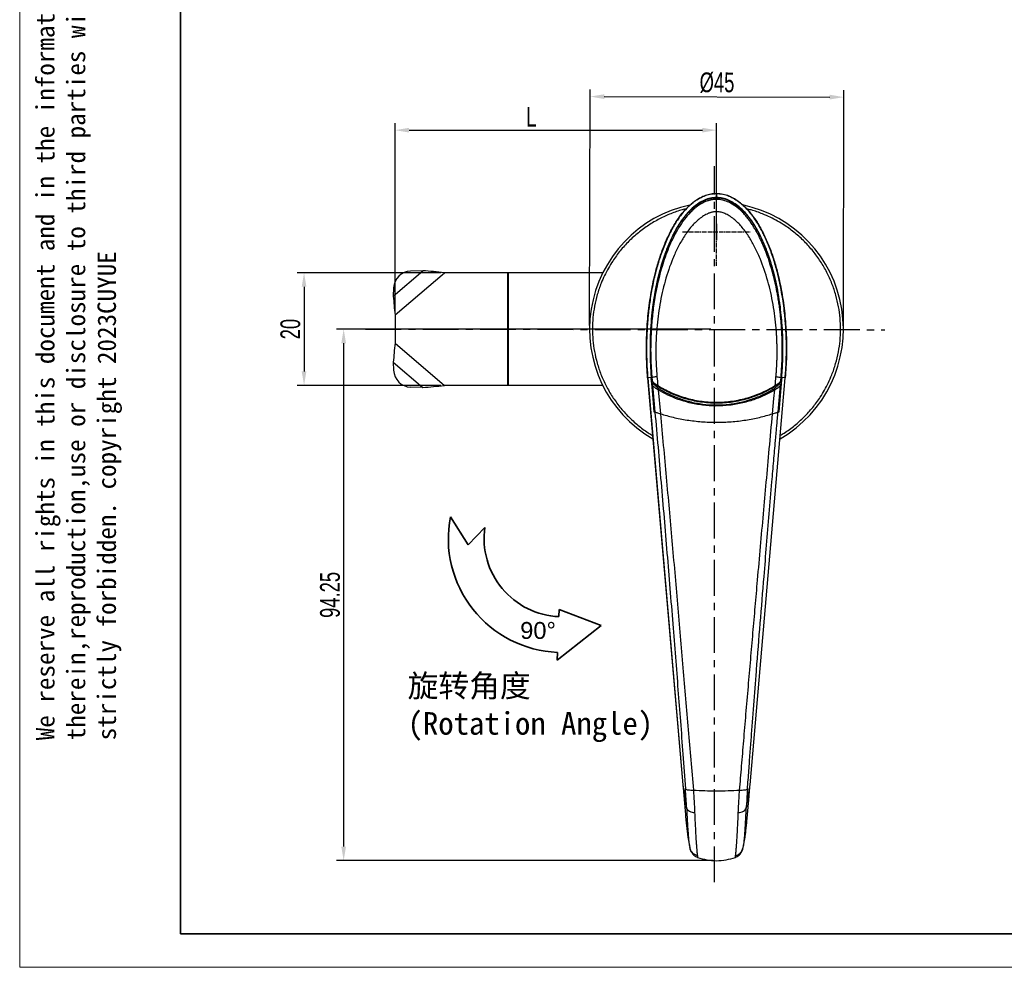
# Model space of a CAD drawing. Header units: millimetres. Extents: x 2783 to 3258, y 1485 to 1821.
# Tile 1 of 16: x 2783 to 2957, y 1485 to 1653. Entities that reach past the tile are written whole.
import ezdxf

# ---------------------------------------------------------------- set-up
doc = ezdxf.new("R2010")
doc.units = ezdxf.units.MM
for name, pattern in [('CENTER', [10.16, 6.35, -1.27, 1.27, -1.27]), ('CENTER2', [1.125, 0.75, -0.125, 0.125, -0.125]), ('CENTERX2', [20.32, 12.7, -2.54, 2.54, -2.54])]:
    doc.linetypes.add(name, pattern=pattern)
doc.layers.add('中心线层', color=1, linetype='CENTER')
for name, color, linetype, lineweight in [('尺寸线层', 3, 'Continuous', 18), ('粗实线层', 7, 'Continuous', 35), ('细实线层', 3, 'Continuous', 18)]:
    doc.layers.add(name, color=color, linetype=linetype, lineweight=lineweight)
doc.styles.get("Standard").update_dxf_attribs({"font": 'arial.ttf'})
doc.styles.add('标准', font='arial.ttf', dxfattribs={"width": 0.667})
doc.dimstyles.new('对齐', dxfattribs={"dimtxt": 3, "dimasz": 2.5, "dimexe": 1.25, "dimexo": 0.625, "dimtad": 1, "dimdsep": 46, "dimtxsty": '标准', "dimcen": 2.5, "dimclrd": 3, "dimclre": 3, "dimclrt": 3, "dimadec": 0, "dimazin": 0, "dimtfac": 1, "dimtmove": 0, "dimatfit": 3, "dimfxl": 1, "dimarcsym": 0})

# ---------------------------------------------------------------- blocks, each defined once
blk = doc.blocks.new('*U18')
at = {"layer": '中心线层', "color": 0, "linetype": 'CENTER2', "transparency": 16777216}
for p, q in [((0, 0.5), (0, 6)), ((-6, 0), (-0.5, 0)), ((0.5, 0), (6, 0)), ((0, -6), (0, -0.5))]:
    blk.add_line(p, q, dxfattribs=at)
at = {"layer": '中心线层', "color": 0, "linetype": 'Continuous', "transparency": 16777216}
for p, q in [((-0.25, 0), (0.25, 0)), ((0, -0.25), (0, 0.25))]:
    blk.add_line(p, q, dxfattribs=at)
blk = doc.blocks.new('*D32')
at = {"layer": 'Defpoints', "color": 0, "transparency": 16777216}
for p in [(2906.34, 1633.5), (2906.34, 1615.45), (2849.34, 1600.73)]:
    blk.add_point(p, dxfattribs=at)
at = {"layer": '尺寸线层', "color": 3, "lineweight": -2, "transparency": 16777216}
for p, q in [((2849.34, 1601.36), (2849.34, 1634.75)), ((2906.34, 1616.08), (2906.34, 1634.75)), ((2851.84, 1633.5), (2903.84, 1633.5))]:
    blk.add_line(p, q, dxfattribs=at)
at = {"layer": '尺寸线层', "color": 3, "transparency": 16777216}
for points in [[(2851.84, 1633.91), (2851.84, 1633.08), (2849.34, 1633.5)], [(2903.84, 1633.91), (2903.84, 1633.08), (2906.34, 1633.5)]]:
    blk.add_solid(points, dxfattribs=at)
at = {"layer": '尺寸线层', "color": 3, "transparency": 16777216, "insert": (2873.51, 1635.87), "char_height": 3.5, "attachment_point": 5, "style": '标准'}
blk.add_mtext('L', dxfattribs=at)
blk = doc.blocks.new('*D33')
at = {"layer": 'Defpoints', "color": 0, "transparency": 16777216}
for p in [(2858.08, 1608.23), (2833.21, 1588.23), (2858.08, 1588.23)]:
    blk.add_point(p, dxfattribs=at)
at = {"layer": '尺寸线层', "color": 3, "lineweight": -2, "transparency": 16777216}
for p, q in [((2857.46, 1608.23), (2831.96, 1608.23)), ((2833.21, 1605.73), (2833.21, 1590.73)), ((2857.46, 1588.23), (2831.96, 1588.23))]:
    blk.add_line(p, q, dxfattribs=at)
at = {"layer": '尺寸线层', "color": 3, "transparency": 16777216}
for points in [[(2832.79, 1605.73), (2833.62, 1605.73), (2833.21, 1608.23)], [(2832.79, 1590.73), (2833.62, 1590.73), (2833.21, 1588.23)]]:
    blk.add_solid(points, dxfattribs=at)
at = {"layer": '尺寸线层', "color": 3, "transparency": 16777216, "insert": (2830.79, 1598.23), "char_height": 3.5, "attachment_point": 5, "rotation": 90, "style": '标准'}
blk.add_mtext('20', dxfattribs=at)
blk = doc.blocks.new('*D34')
at = {"layer": 'Defpoints', "color": 0, "transparency": 16777216}
for p in [(2905.97, 1598.23), (2840.23, 1503.98), (2906.34, 1503.98)]:
    blk.add_point(p, dxfattribs=at)
at = {"layer": '尺寸线层', "color": 3, "lineweight": -2, "transparency": 16777216}
for p, q in [((2905.35, 1598.23), (2838.98, 1598.23)), ((2840.23, 1595.73), (2840.23, 1506.48)), ((2905.71, 1503.98), (2838.98, 1503.98))]:
    blk.add_line(p, q, dxfattribs=at)
at = {"layer": '尺寸线层', "color": 3, "transparency": 16777216}
for points in [[(2839.81, 1595.73), (2840.65, 1595.73), (2840.23, 1598.23)], [(2839.81, 1506.48), (2840.65, 1506.48), (2840.23, 1503.98)]]:
    blk.add_solid(points, dxfattribs=at)
at = {"layer": '尺寸线层', "color": 3, "transparency": 16777216, "insert": (2837.82, 1551.1), "char_height": 3.5, "attachment_point": 5, "rotation": 90, "style": '标准'}
blk.add_mtext('94.25', dxfattribs=at)
blk = doc.blocks.new('*D26')
at = {"layer": 'Defpoints', "color": 0, "transparency": 16777216}
for p in [(2928.93, 1639.35), (2883.84, 1598.23), (2928.84, 1598.13)]:
    blk.add_point(p, dxfattribs=at)
at = {"layer": '尺寸线层', "color": 3, "lineweight": -2, "transparency": 16777216}
for p, q in [((2883.84, 1598.85), (2883.93, 1640.7)), ((2886.43, 1639.45), (2926.43, 1639.36)), ((2928.84, 1598.75), (2928.93, 1640.6))]:
    blk.add_line(p, q, dxfattribs=at)
at = {"layer": '尺寸线层', "color": 3, "transparency": 16777216}
for points in [[(2886.43, 1639.86), (2886.43, 1639.03), (2883.93, 1639.45)], [(2926.43, 1639.78), (2926.43, 1638.94), (2928.93, 1639.35)]]:
    blk.add_solid(points, dxfattribs=at)
at = {"layer": '尺寸线层', "color": 3, "transparency": 16777216, "insert": (2906.43, 1641.91), "char_height": 3.5, "attachment_point": 5, "rotation": 359.8754, "style": '标准'}
blk.add_mtext('%%C45', dxfattribs=at)

msp = doc.modelspace()

# ---------------------------------------------------------------- linework, layer by layer
at = {"layer": '中心线层'}
for p, q in [((2905.971, 1500.162), (2905.971, 1627.087)), ((2844.107, 1598.227), (2936.206, 1598.121))]:
    msp.add_line(p, q, dxfattribs=at)
at = {"layer": '粗实线层', "linetype": 'Continuous', "lineweight": 25}
for p, q in [((2906.34, 1622.264), (2906.34, 1621.564)), ((2906.34, 1621.503), (2906.34, 1621.222)), ((2849.036, 1604.076), (2854.293, 1608.582)), ((2849.34, 1600.733), (2858.083, 1608.227)), ((2854.293, 1608.582), (2852.093, 1608.515)), ((2869.276, 1608.227), (2858.083, 1608.227)), ((2869.276, 1608.227), (2869.276, 1588.227)), ((2869.392, 1608.227), (2869.276, 1608.227)), ((2869.392, 1608.227), (2869.392, 1588.227)), ((2886.184, 1608.227), (2869.392, 1608.227)), ((2849.081, 1605.529), (2849.036, 1604.076)), ((2849.34, 1600.733), (2849.34, 1595.721)), ((2849.34, 1595.721), (2858.083, 1588.227)), ((2849.036, 1592.378), (2854.293, 1587.872)), ((2849.036, 1592.378), (2849.081, 1590.925)), ((2894.136, 1589.567), (2894.137, 1589.568)), ((2894.774, 1589.634), (2894.137, 1589.568)), ((2894.137, 1589.568), (2900.382, 1517.451)), ((2894.141, 1589.512), (2900.381, 1517.451)), ((2894.738, 1589.268), (2894.774, 1589.349)), ((2894.738, 1589.268), (2895.026, 1585.948)), ((2894.81, 1589.225), (2894.774, 1589.634)), ((2894.839, 1588.885), (2894.81, 1589.225)), ((2894.829, 1589.639), (2894.851, 1589.38)), ((2894.885, 1589.645), (2894.83, 1589.639)), ((2894.83, 1589.639), (2894.853, 1589.377)), ((2895.005, 1588.319), (2894.839, 1588.885)), ((2894.851, 1589.38), (2894.853, 1589.377)), ((2894.885, 1589.645), (2894.934, 1589.1)), ((2894.934, 1589.1), (2894.934, 1589.099)), ((2912.298, 1517.451), (2918.542, 1589.568)), ((2912.299, 1517.451), (2918.544, 1589.567)), ((2917.449, 1583.584), (2917.941, 1589.268)), ((2917.84, 1588.883), (2917.675, 1588.32)), ((2917.746, 1589.1), (2917.795, 1589.645)), ((2917.746, 1589.099), (2917.746, 1589.1)), ((2917.85, 1589.639), (2917.795, 1589.645)), ((2917.827, 1589.377), (2917.826, 1589.38)), ((2917.827, 1589.377), (2917.85, 1589.639)), ((2917.829, 1589.38), (2917.851, 1589.639)), ((2917.869, 1589.224), (2917.84, 1588.883)), ((2917.869, 1589.224), (2917.87, 1589.225)), ((2917.905, 1589.634), (2917.87, 1589.225)), ((2917.87, 1589.225), (2917.906, 1589.349)), ((2917.905, 1589.636), (2917.905, 1589.634)), ((2917.905, 1589.636), (2917.905, 1589.634)), ((2918.542, 1589.568), (2917.905, 1589.634)), ((2917.905, 1589.634), (2917.905, 1589.634)), ((2917.925, 1589.306), (2917.906, 1589.349)), ((2917.941, 1589.268), (2917.925, 1589.306)), ((2854.293, 1587.872), (2852.093, 1587.94)), ((2869.276, 1588.227), (2858.083, 1588.227)), ((2869.392, 1588.227), (2869.276, 1588.227)), ((2886.184, 1588.227), (2869.392, 1588.227)), ((2895.005, 1588.32), (2895.428, 1583.516)), ((2895.254, 1588.584), (2895.275, 1588.51)), ((2896.008, 1587.447), (2896.4, 1583.2)), ((2916.529, 1585.908), (2916.671, 1587.448)), ((2916.735, 1588.05), (2916.818, 1588.104)), ((2917.252, 1583.516), (2917.675, 1588.32)), ((2917.405, 1588.511), (2917.43, 1588.597)), ((2895.026, 1585.948), (2895.231, 1583.584)), ((2916.279, 1583.2), (2916.529, 1585.908)), ((2895.231, 1583.584), (2895.428, 1583.516)), ((2917.253, 1583.516), (2917.402, 1583.567)), ((2917.402, 1583.567), (2917.449, 1583.584)), ((2900.382, 1517.451), (2901.051, 1513.297)), ((2900.382, 1517.451), (2900.403, 1517.211)), ((2900.39, 1517.454), (2900.39, 1517.452)), ((2911.628, 1513.297), (2912.298, 1517.451)), ((2912.277, 1517.213), (2912.298, 1517.451)), ((2901.278, 1508.153), (2901.53, 1506.59)), ((2901.473, 1506.995), (2901.599, 1506.279)), ((2911.081, 1506.281), (2911.207, 1506.996)), ((2911.15, 1506.59), (2911.402, 1508.153)), ((2901.563, 1506.382), (2901.566, 1506.367)), ((2901.605, 1506.267), (2901.642, 1506.042)), ((2901.642, 1506.036), (2901.907, 1505.465)), ((2910.773, 1505.464), (2911.037, 1506.036)), ((2911.036, 1506.037), (2911.075, 1506.268)), ((2911.114, 1506.367), (2911.116, 1506.38)), ((2902.987, 1504.585), (2902.988, 1504.567)), ((2909.691, 1504.567), (2909.692, 1504.581))]:
    msp.add_line(p, q, dxfattribs=at)
at = {"layer": '粗实线层', "color": 7, "linetype": 'CENTERX2'}
msp.add_line((2906.34, 1616.903), (2906.34, 1614.003), dxfattribs=at)
at = {"layer": '粗实线层'}
for p, q in [((2862.31, 1559.995), (2859.153, 1564.946)), ((2865.267, 1563.06), (2862.31, 1559.995)), ((2878.455, 1548.496), (2878.405, 1547.242)), ((2878.455, 1548.496), (2885.884, 1545.647)), ((2885.884, 1545.647), (2878.094, 1539.529)), ((2878.15, 1540.904), (2878.094, 1539.529))]:
    msp.add_line(p, q, dxfattribs=at)
msp.add_lwpolyline([(2811.308, 1813.096), (3250.02, 1813.096), (3250.02, 1491.008), (2811.308, 1491.008)], close=True, dxfattribs=at)
at = {"layer": '粗实线层', "linetype": 'Continuous', "lineweight": 25, "flags": 128}
msp.add_lwpolyline([(2894.859, 1589.339), (2894.856, 1589.351), (2894.853, 1589.377)], dxfattribs=at)
at = {"layer": '粗实线层', "linetype": 'Continuous', "lineweight": 25}
for centre, radius, start, end in [((2906.34, 1598.227), 22.5, 300.05046, 78.00684), ((2906.34, 1598.227), 22.5, 102.08734, 239.94954), ((2852.206, 1605.388), 3.128, 92.05727, 177.41408), ((2852.206, 1591.066), 3.128, 182.58592, 267.94273)]:
    msp.add_arc(centre, radius, start, end, dxfattribs=at)
at = {"layer": '粗实线层'}
for radius, start, end in [(20.229, 169.08136, 267.54599), (13.886, 171.94247, 267.47811)]:
    msp.add_arc((2879.016, 1561.114), radius, start, end, dxfattribs=at)
at = {"layer": '粗实线层', "linetype": 'Continuous', "lineweight": 25}
for points, knots in [([(2894.137, 1589.568), (2894.052, 1590.837), (2893.882, 1593.376), (2893.932, 1597.194), (2894.2, 1601), (2894.722, 1604.777), (2895.424, 1608.034), (2896.219, 1610.769), (2897.017, 1612.996), (2897.971, 1615.152), (2898.983, 1616.98), (2900.018, 1618.474), (2901.021, 1619.654), (2902.061, 1620.61), (2903.107, 1621.338), (2904.125, 1621.848), (2905.211, 1622.195), (2905.964, 1622.241), (2906.34, 1622.264)], [0, 0, 0, 0, 0.1012943, 0.2026036, 0.3038725, 0.4050403, 0.50601, 0.5689655, 0.6317517, 0.6943149, 0.7565745, 0.7978662, 0.8389081, 0.879648, 0.9099919, 0.9401355, 0.9701168, 1, 1, 1, 1]), ([(2906.34, 1622.244), (2905.996, 1622.225), (2905.327, 1622.188), (2904.384, 1621.917), (2903.54, 1621.546), (2902.578, 1620.974), (2901.593, 1620.184), (2900.666, 1619.22), (2899.962, 1618.345), (2899.393, 1617.539), (2898.897, 1616.753), (2898.171, 1615.48), (2897.307, 1613.666), (2896.405, 1611.286), (2895.637, 1608.749), (2895.011, 1606.089), (2894.542, 1603.398), (2894.281, 1601.279), (2894.129, 1599.621), (2894.031, 1598.239), (2893.953, 1596.531), (2893.924, 1594.497), (2893.968, 1592.138), (2894.09, 1590.461), (2894.155, 1589.569)], [0, 0, 0, 0, 0.0273612, 0.0532542, 0.0777009, 0.1007023, 0.1422696, 0.177808, 0.2071419, 0.2317836, 0.2563785, 0.2812124, 0.3485074, 0.4162879, 0.4839384, 0.5596426, 0.633921, 0.7015514, 0.7297982, 0.7665844, 0.8120017, 0.8660495, 0.9287212, 1, 1, 1, 1]), ([(2906.34, 1622.264), (2906.716, 1622.241), (2907.468, 1622.196), (2908.554, 1621.848), (2909.573, 1621.338), (2910.619, 1620.609), (2911.658, 1619.653), (2912.661, 1618.474), (2913.697, 1616.98), (2914.709, 1615.152), (2915.662, 1612.996), (2916.461, 1610.769), (2917.255, 1608.034), (2917.958, 1604.777), (2918.479, 1601), (2918.748, 1597.194), (2918.798, 1593.376), (2918.628, 1590.837), (2918.542, 1589.568)], [0, 0, 0, 0, 0.0298811, 0.059865, 0.0900171, 0.1203628, 0.1610958, 0.2021326, 0.243422, 0.3056818, 0.3682452, 0.4310317, 0.4939874, 0.5949578, 0.6961261, 0.7973953, 0.8987046, 1, 1, 1, 1]), ([(2918.524, 1589.569), (2918.587, 1590.411), (2918.702, 1591.975), (2918.751, 1594.151), (2918.738, 1595.973), (2918.687, 1597.462), (2918.616, 1598.731), (2918.527, 1599.905), (2918.346, 1601.794), (2917.993, 1604.398), (2917.381, 1607.418), (2916.644, 1610.134), (2915.839, 1612.497), (2915.085, 1614.276), (2914.476, 1615.503), (2914.036, 1616.32), (2913.477, 1617.257), (2912.827, 1618.206), (2912.095, 1619.121), (2911.313, 1619.957), (2910.455, 1620.704), (2909.537, 1621.332), (2908.582, 1621.813), (2907.505, 1622.17), (2906.735, 1622.219), (2906.34, 1622.244)], [0, 0, 0, 0, 0.0672223, 0.1250416, 0.1734441, 0.2124248, 0.2437532, 0.274772, 0.3062825, 0.3949525, 0.4840955, 0.5516948, 0.6191635, 0.6829337, 0.7055513, 0.728294, 0.7569164, 0.7924379, 0.8198895, 0.8502878, 0.8835605, 0.9103628, 0.9387028, 0.9685683, 1, 1, 1, 1]), ([(2906.34, 1621.564), (2905.974, 1621.54), (2905.241, 1621.491), (2904.192, 1621.128), (2903.217, 1620.602), (2902.223, 1619.862), (2901.24, 1618.905), (2900.294, 1617.736), (2899.321, 1616.264), (2898.368, 1614.474), (2897.47, 1612.37), (2896.718, 1610.202), (2895.968, 1607.544), (2895.308, 1604.382), (2894.818, 1600.718), (2894.568, 1597.027), (2894.525, 1593.325), (2894.691, 1590.864), (2894.774, 1589.634)], [0, 0, 0, 0, 0.0299729, 0.0600398, 0.0902575, 0.1206537, 0.1614459, 0.2025327, 0.2438581, 0.3061359, 0.3686935, 0.43146, 0.4943851, 0.5952933, 0.6963845, 0.7975695, 0.8987918, 1, 1, 1, 1]), ([(2894.83, 1589.639), (2894.697, 1591.17), (2894.627, 1592.708), (2894.604, 1595.783), (2894.651, 1597.321), (2894.862, 1600.387), (2895.026, 1601.916), (2895.487, 1604.951), (2895.785, 1606.458), (2896.536, 1609.426), (2896.988, 1610.888), (2897.81, 1613.02), (2898.108, 1613.72), (2898.761, 1615.09), (2899.116, 1615.76), (2899.899, 1617.052), (2900.326, 1617.674), (2901.27, 1618.838), (2901.786, 1619.381), (2902.922, 1620.335), (2903.543, 1620.746), (2904.55, 1621.186), (2904.899, 1621.303), (2905.611, 1621.461), (2905.976, 1621.503), (2906.34, 1621.503)], [0, 0, 0, 0, 0.125, 0.125, 0.25, 0.25, 0.375, 0.375, 0.5, 0.5, 0.625, 0.625, 0.6875, 0.6875, 0.75, 0.75, 0.8125, 0.8125, 0.875, 0.875, 0.9375, 0.9375, 0.96875, 0.96875, 1, 1, 1, 1]), ([(2906.34, 1621.222), (2906.27, 1621.221), (2906.13, 1621.219), (2905.919, 1621.204), (2905.706, 1621.18), (2905.492, 1621.146), (2905.277, 1621.102), (2905.062, 1621.049), (2904.848, 1620.985), (2904.398, 1620.832), (2903.665, 1620.491), (2902.895, 1619.97), (2902.225, 1619.413), (2901.508, 1618.727), (2900.588, 1617.651), (2899.621, 1616.216), (2898.473, 1614.13), (2897.325, 1611.416), (2896.274, 1608.029), (2895.544, 1604.738), (2895.066, 1601.585), (2894.834, 1599.16), (2894.726, 1597.299), (2894.681, 1596.004), (2894.664, 1594.716), (2894.675, 1593.436), (2894.715, 1592.163), (2894.782, 1590.9), (2894.851, 1590.062), (2894.885, 1589.645)], [0, 0, 0, 0, 0.0057606, 0.0116066, 0.0175306, 0.023525, 0.0295853, 0.0357068, 0.0418852, 0.0481172, 0.0751463, 0.1085847, 0.1249519, 0.1473968, 0.1909003, 0.2423511, 0.2910386, 0.3889823, 0.4872529, 0.5861789, 0.6694186, 0.7522973, 0.7883357, 0.8241555, 0.8597577, 0.8951433, 0.9303141, 0.9652686, 1, 1, 1, 1]), ([(2917.905, 1589.634), (2917.988, 1590.864), (2918.154, 1593.325), (2918.112, 1597.027), (2917.862, 1600.718), (2917.372, 1604.382), (2916.711, 1607.545), (2915.962, 1610.203), (2915.209, 1612.371), (2914.311, 1614.475), (2913.359, 1616.265), (2912.385, 1617.737), (2911.439, 1618.905), (2910.456, 1619.862), (2909.462, 1620.602), (2908.488, 1621.128), (2907.438, 1621.492), (2906.706, 1621.54), (2906.34, 1621.564)], [0, 0, 0, 0, 0.1012114, 0.2024357, 0.3036227, 0.4047164, 0.5056273, 0.568554, 0.631322, 0.693881, 0.7561604, 0.7974865, 0.8385743, 0.8793661, 0.9097587, 0.9399713, 0.9700315, 1, 1, 1, 1]), ([(2906.34, 1621.409), (2906.34, 1621.424), (2906.34, 1621.475), (2906.34, 1621.523), (2906.34, 1621.555), (2906.34, 1621.561), (2906.34, 1621.564)], [0, 0, 0, 0, 0.1761954, 0.6109628, 0.8119896, 1, 1, 1, 1]), ([(2906.34, 1621.503), (2906.704, 1621.503), (2907.069, 1621.461), (2907.781, 1621.303), (2908.129, 1621.186), (2909.137, 1620.746), (2909.758, 1620.335), (2910.894, 1619.381), (2911.41, 1618.838), (2912.354, 1617.674), (2912.781, 1617.051), (2913.564, 1615.759), (2913.919, 1615.089), (2914.573, 1613.72), (2914.871, 1613.019), (2915.692, 1610.887), (2916.144, 1609.425), (2916.895, 1606.457), (2917.193, 1604.95), (2917.654, 1601.915), (2917.818, 1600.386), (2918.029, 1597.32), (2918.076, 1595.782), (2918.052, 1592.708), (2917.983, 1591.17), (2917.85, 1589.639)], [0, 0, 0, 0, 0.03125, 0.03125, 0.0625, 0.0625, 0.125, 0.125, 0.1875, 0.1875, 0.25, 0.25, 0.3125, 0.3125, 0.375, 0.375, 0.5, 0.5, 0.625, 0.625, 0.75, 0.75, 0.875, 0.875, 1, 1, 1, 1]), ([(2906.34, 1619.039), (2906.34, 1619.292), (2906.34, 1619.558), (2906.34, 1620.072), (2906.34, 1620.317), (2906.34, 1620.732), (2906.34, 1620.9), (2906.34, 1621.134), (2906.34, 1621.199), (2906.34, 1621.222)], [0, 0, 0, 0, 0.25, 0.25, 0.5, 0.5, 0.75, 0.75, 1, 1, 1, 1]), ([(2910.997, 1618.877), (2910.839, 1619.036), (2910.504, 1619.372), (2909.85, 1619.921), (2909.045, 1620.473), (2908.111, 1620.914), (2907.209, 1621.175), (2906.621, 1621.207), (2906.34, 1621.222)], [0, 0, 0, 0, 0.1258489, 0.2659536, 0.4783343, 0.6713732, 0.8425716, 1, 1, 1, 1]), ([(2901.015, 1619.548), (2900.765, 1619.493), (2899.823, 1619.282), (2898.214, 1618.7), (2896.215, 1617.804), (2894.283, 1616.673), (2892.46, 1615.348), (2890.774, 1613.829), (2889.252, 1612.146), (2888.066, 1610.526), (2887.16, 1609.038), (2886.477, 1607.724), (2885.797, 1606.169), (2885.175, 1604.357), (2884.691, 1602.32), (2884.405, 1600.288), (2884.309, 1598.278), (2884.396, 1596.267), (2884.673, 1594.233), (2885.147, 1592.194), (2885.84, 1590.146), (2886.742, 1588.147), (2887.865, 1586.212), (2889.188, 1584.387), (2890.702, 1582.696), (2892.384, 1581.175), (2893.843, 1580.081), (2894.755, 1579.535), (2895.019, 1579.377)], [0, 0, 0, 0, 0.0147934, 0.0559068, 0.0987181, 0.1415395, 0.1852587, 0.2289884, 0.2727076, 0.3164373, 0.3450053, 0.373513, 0.4020901, 0.4431934, 0.4843068, 0.5230884, 0.5618802, 0.6006617, 0.6394536, 0.6805568, 0.7216703, 0.7644815, 0.8073029, 0.8510222, 0.8947518, 0.9384711, 0.9822007, 1, 1, 1, 1]), ([(2906.34, 1619.039), (2906.28, 1619.038), (2906.158, 1619.036), (2905.976, 1619.02), (2905.791, 1618.995), (2905.606, 1618.96), (2905.419, 1618.915), (2905.231, 1618.859), (2905.041, 1618.794), (2904.85, 1618.718), (2904.448, 1618.54), (2903.833, 1618.184), (2902.828, 1617.407), (2901.659, 1616.182), (2900.495, 1614.528), (2899.464, 1612.684), (2898.303, 1610.133), (2897.39, 1607.441), (2896.701, 1604.699), (2896.287, 1602.608), (2895.97, 1600.493), (2895.778, 1598.653), (2895.668, 1597.102), (2895.61, 1595.85), (2895.584, 1594.613), (2895.589, 1593.389), (2895.625, 1592.179), (2895.688, 1590.983), (2895.756, 1590.191), (2895.79, 1589.797)], [0, 0, 0, 0, 0.0054292, 0.0109199, 0.0164873, 0.0221463, 0.0279108, 0.0337939, 0.0398082, 0.0459652, 0.0522756, 0.0794503, 0.1096915, 0.166706, 0.2317197, 0.2923576, 0.3579207, 0.4855589, 0.5493998, 0.6138898, 0.6782424, 0.7425972, 0.7807246, 0.8183423, 0.8554848, 0.8921869, 0.9284834, 0.9644094, 1, 1, 1, 1]), ([(2916.89, 1589.797), (2916.909, 1590.009), (2916.947, 1590.433), (2916.992, 1591.072), (2917.03, 1591.715), (2917.059, 1592.362), (2917.079, 1593.012), (2917.091, 1593.667), (2917.093, 1594.326), (2917.087, 1594.988), (2917.072, 1595.655), (2917.048, 1596.326), (2917.014, 1597.001), (2916.971, 1597.681), (2916.882, 1598.846), (2916.71, 1600.493), (2916.392, 1602.609), (2915.978, 1604.699), (2915.29, 1607.441), (2914.377, 1610.134), (2913.216, 1612.684), (2912.185, 1614.528), (2911.02, 1616.182), (2909.852, 1617.407), (2908.846, 1618.184), (2908.184, 1618.567), (2907.681, 1618.781), (2907.34, 1618.896), (2907.003, 1618.978), (2906.67, 1619.029), (2906.449, 1619.036), (2906.34, 1619.039)], [0, 0, 0, 0, 0.0191248, 0.0383423, 0.057658, 0.0770774, 0.0966058, 0.1162489, 0.136012, 0.1559007, 0.1759203, 0.1960762, 0.2163739, 0.2368188, 0.2574162, 0.3217701, 0.3861254, 0.4506132, 0.5144571, 0.6420956, 0.7076569, 0.7682964, 0.83331, 0.8903244, 0.9205645, 0.9477415, 0.9589854, 0.9697604, 0.9801352, 0.9901868, 1, 1, 1, 1]), ([(2915.729, 1610.128), (2915.708, 1610.201), (2915.617, 1610.523), (2915.413, 1611.081), (2915.149, 1611.811), (2914.864, 1612.532), (2914.563, 1613.245), (2914.244, 1613.95), (2913.917, 1614.62), (2913.583, 1615.258), (2913.237, 1615.872), (2912.862, 1616.489), (2912.452, 1617.107), (2912.014, 1617.71), (2911.543, 1618.286), (2911.207, 1618.674), (2911.014, 1618.861), (2910.997, 1618.877)], [0, 0, 0, 0, 0.02267443, 0.10023769, 0.17768233, 0.25502439, 0.33227727, 0.40947126, 0.48664465, 0.55506615, 0.62521169, 0.69716084, 0.77104171, 0.84682428, 0.91980371, 0.99312399, 1, 1, 1, 1]), ([(2917.663, 1579.395), (2917.898, 1579.528), (2918.79, 1580.035), (2920.214, 1581.115), (2921.907, 1582.623), (2923.428, 1584.309), (2924.614, 1585.928), (2925.52, 1587.416), (2926.203, 1588.73), (2926.883, 1590.285), (2927.505, 1592.097), (2927.989, 1594.134), (2928.274, 1596.166), (2928.37, 1598.176), (2928.284, 1600.187), (2928.007, 1602.221), (2927.533, 1604.26), (2926.84, 1606.308), (2925.938, 1608.307), (2924.814, 1610.242), (2923.492, 1612.067), (2921.977, 1613.757), (2920.298, 1615.283), (2918.68, 1616.473), (2917.194, 1617.382), (2915.883, 1618.07), (2914.328, 1618.746), (2912.925, 1619.261), (2911.954, 1619.482), (2911.675, 1619.545)], [0, 0, 0, 0, 0.0156626, 0.0593985, 0.1031447, 0.1468806, 0.1906269, 0.2192058, 0.2477243, 0.2763122, 0.3174311, 0.3585602, 0.3973565, 0.436163, 0.4749593, 0.5137659, 0.5548848, 0.5960138, 0.6388413, 0.681679, 0.7254148, 0.7691611, 0.812897, 0.8566432, 0.8852221, 0.9137407, 0.9423286, 0.9834475, 1, 1, 1, 1]), ([(2917.795, 1589.645), (2917.884, 1590.968), (2918.066, 1593.669), (2917.994, 1596.697), (2917.868, 1598.71), (2917.792, 1599.667), (2917.698, 1600.631), (2917.587, 1601.601), (2917.457, 1602.578), (2917.308, 1603.56), (2917.023, 1605.204), (2916.56, 1607.414), (2915.998, 1609.25), (2915.729, 1610.128)], [0, 0, 0, 0, 0.1915251, 0.3910865, 0.4370033, 0.4833277, 0.5300621, 0.5772091, 0.6247715, 0.6727536, 0.7211644, 0.8667026, 1, 1, 1, 1]), ([(2894.774, 1589.634), (2894.779, 1589.634), (2894.791, 1589.635), (2894.838, 1589.64), (2894.895, 1589.646), (2894.934, 1589.65), (2894.958, 1589.653), (2894.961, 1589.653)], [0, 0, 0, 0, 0.2573433, 0.5788545, 0.7662322, 0.9694481, 1, 1, 1, 1]), ([(2894.774, 1589.349), (2894.774, 1589.347), (2894.786, 1589.306), (2894.798, 1589.265), (2894.81, 1589.225)], [0, 0, 0, 0, 0.0283093, 1, 1, 1, 1]), ([(2894.83, 1589.639), (2894.829, 1589.639), (2894.827, 1589.639), (2894.845, 1589.641), (2894.851, 1589.642)], [0, 0, 0, 0, 0.66978, 1, 1, 1, 1]), ([(2894.971, 1588.988), (2894.96, 1588.986), (2894.923, 1588.979), (2894.878, 1588.951), (2894.848, 1588.918), (2894.84, 1588.894), (2894.839, 1588.885), (2894.839, 1588.885)], [0, 0, 0, 0, 0.1466181, 0.4452009, 0.7853757, 0.9876276, 1, 1, 1, 1]), ([(2894.851, 1589.38), (2894.851, 1589.379), (2894.85, 1589.365), (2894.855, 1589.352), (2894.86, 1589.339)], [0, 0, 0, 0, 0.0602773, 1, 1, 1, 1]), ([(2895.79, 1589.797), (2895.542, 1589.765), (2895.321, 1589.733), (2895.004, 1589.679), (2894.91, 1589.658), (2894.885, 1589.645)], [0, 0, 0, 0, 0.5, 0.5, 1, 1, 1, 1]), ([(2894.934, 1589.099), (2894.954, 1589.035), (2894.995, 1588.965), (2895.108, 1588.821), (2895.181, 1588.746), (2895.445, 1588.515), (2895.67, 1588.361), (2895.937, 1588.213)], [0, 0, 0, 0, 0.25, 0.25, 0.5, 0.5, 1, 1, 1, 1]), ([(2894.944, 1589.061), (2894.945, 1589.052), (2894.957, 1588.972), (2895.054, 1588.819), (2895.236, 1588.585), (2895.526, 1588.33), (2895.78, 1588.143), (2895.939, 1588.05), (2895.959, 1588.038)], [0, 0, 0, 0, 0.0241438, 0.2116633, 0.4434823, 0.699577, 0.9618042, 1, 1, 1, 1]), ([(2916.743, 1588.213), (2916.876, 1588.287), (2916.998, 1588.362), (2917.221, 1588.515), (2917.322, 1588.592), (2917.497, 1588.745), (2917.57, 1588.82), (2917.684, 1588.965), (2917.726, 1589.035), (2917.746, 1589.099)], [0, 0, 0, 0, 0.25, 0.25, 0.5, 0.5, 0.75, 0.75, 1, 1, 1, 1]), ([(2916.89, 1589.797), (2917.138, 1589.765), (2917.359, 1589.733), (2917.676, 1589.679), (2917.77, 1589.658), (2917.795, 1589.645)], [0, 0, 0, 0, 0.5, 0.5, 1, 1, 1, 1]), ([(2916.911, 1588.165), (2916.95, 1588.19), (2917.123, 1588.301), (2917.366, 1588.511), (2917.596, 1588.77), (2917.717, 1588.954), (2917.733, 1589.055), (2917.736, 1589.072)], [0, 0, 0, 0, 0.08901633, 0.39130227, 0.69633513, 0.94754798, 1, 1, 1, 1]), ([(2917.84, 1588.883), (2917.84, 1588.883), (2917.84, 1588.884), (2917.84, 1588.884), (2917.84, 1588.886), (2917.84, 1588.888), (2917.84, 1588.891), (2917.838, 1588.899), (2917.83, 1588.92), (2917.802, 1588.951), (2917.756, 1588.978), (2917.72, 1588.986), (2917.709, 1588.988)], [0, 0, 0, 0, 0.0002538, 0.0039386, 0.007582, 0.0235518, 0.0394397, 0.0670146, 0.2102836, 0.5533161, 0.8544251, 1, 1, 1, 1]), ([(2917.905, 1589.634), (2917.899, 1589.634), (2917.891, 1589.635), (2917.857, 1589.639), (2917.851, 1589.639)], [0, 0, 0, 0, 0.82917, 1, 1, 1, 1]), ([(2896.013, 1587.446), (2896.013, 1587.446), (2895.808, 1587.565), (2895.392, 1587.817), (2895.089, 1588.13), (2895.017, 1588.285), (2895.005, 1588.32), (2895.005, 1588.32)], [0, 0, 0, 0, 0.0000292, 0.3928236, 0.8686374, 0.9999708, 1, 1, 1, 1]), ([(2895.275, 1588.511), (2895.288, 1588.477), (2895.348, 1588.318), (2895.621, 1588.005), (2896.009, 1587.747), (2896.186, 1587.629)], [0, 0, 0, 0, 0.13097012, 0.60565363, 1, 1, 1, 1]), ([(2895.978, 1588.043), (2895.947, 1588.037), (2895.924, 1588.052), (2895.908, 1588.116), (2895.916, 1588.164), (2895.937, 1588.213)], [0, 0, 0, 0, 0.5, 0.5, 1, 1, 1, 1]), ([(2895.937, 1588.213), (2896.661, 1587.769), (2897.422, 1587.365), (2898.625, 1586.826), (2899.036, 1586.657), (2899.881, 1586.345), (2900.315, 1586.2), (2901.646, 1585.809), (2902.553, 1585.609), (2903.943, 1585.406), (2904.411, 1585.354), (2905.359, 1585.284), (2905.84, 1585.266), (2907.282, 1585.264), (2908.229, 1585.333), (2909.627, 1585.535), (2910.089, 1585.619), (2911.007, 1585.819), (2911.461, 1585.935), (2912.786, 1586.323), (2913.629, 1586.636), (2914.842, 1587.178), (2915.238, 1587.372), (2916.007, 1587.778), (2916.38, 1587.991), (2916.743, 1588.213)], [0, 0, 0, 0, 0.125, 0.125, 0.1875, 0.1875, 0.25, 0.25, 0.375, 0.375, 0.4375, 0.4375, 0.5, 0.5, 0.625, 0.625, 0.6875, 0.6875, 0.75, 0.75, 0.875, 0.875, 0.9375, 0.9375, 1, 1, 1, 1]), ([(2916.701, 1588.043), (2915.979, 1587.596), (2915.22, 1587.19), (2913.621, 1586.467), (2912.778, 1586.15), (2911.448, 1585.756), (2910.996, 1585.639), (2910.081, 1585.438), (2909.62, 1585.353), (2908.227, 1585.15), (2907.284, 1585.08), (2905.847, 1585.081), (2905.367, 1585.1), (2904.423, 1585.17), (2903.956, 1585.222), (2902.571, 1585.426), (2901.667, 1585.627), (2900.341, 1586.02), (2899.908, 1586.165), (2899.066, 1586.479), (2898.656, 1586.649), (2897.458, 1587.191), (2896.7, 1587.597), (2895.978, 1588.043)], [0, 0, 0, 0, 0.125, 0.125, 0.25, 0.25, 0.3125, 0.3125, 0.375, 0.375, 0.5, 0.5, 0.5625, 0.5625, 0.625, 0.625, 0.75, 0.75, 0.8125, 0.8125, 0.875, 0.875, 1, 1, 1, 1]), ([(2916.671, 1587.449), (2916.671, 1587.449), (2916.22, 1587.18), (2915.123, 1586.58), (2913.244, 1585.772), (2911.023, 1585.097), (2908.672, 1584.681), (2906.255, 1584.54), (2903.841, 1584.701), (2901.586, 1585.119), (2899.534, 1585.746), (2897.691, 1586.515), (2896.552, 1587.124), (2896.008, 1587.45), (2896.008, 1587.45)], [0, 0, 0, 0, 0.0000026, 0.0782546, 0.1845627, 0.290796, 0.3972915, 0.5037445, 0.6100964, 0.7164909, 0.8107825, 0.9055237, 0.9999974, 1, 1, 1, 1]), ([(2896.186, 1587.629), (2896.171, 1587.624), (2896.141, 1587.614), (2896.091, 1587.571), (2896.045, 1587.513), (2896.024, 1587.469), (2896.013, 1587.447)], [0, 0, 0, 0, 0.2499953, 0.4999938, 0.7499953, 1, 1, 1, 1]), ([(2896.179, 1587.633), (2896.728, 1587.323), (2897.826, 1586.701), (2899.646, 1585.939), (2901.662, 1585.31), (2903.881, 1584.894), (2906.256, 1584.733), (2908.635, 1584.874), (2910.947, 1585.288), (2913.129, 1585.963), (2914.984, 1586.762), (2916.048, 1587.373), (2916.499, 1587.633)], [0, 0, 0, 0, 0.0945651, 0.1893894, 0.2837522, 0.3900262, 0.4962555, 0.602584, 0.7089572, 0.8152211, 0.9215637, 1, 1, 1, 1]), ([(2916.496, 1587.631), (2916.677, 1587.752), (2917.072, 1588.016), (2917.338, 1588.327), (2917.394, 1588.482), (2917.405, 1588.511)], [0, 0, 0, 0, 0.4066434, 0.8885253, 1, 1, 1, 1]), ([(2917.675, 1588.32), (2917.675, 1588.32), (2917.665, 1588.29), (2917.605, 1588.157), (2917.44, 1587.976), (2917.108, 1587.708), (2916.88, 1587.57), (2916.67, 1587.447), (2916.67, 1587.447)], [0, 0, 0, 0, 0.0000292, 0.1120816, 0.5264647, 0.5958065, 0.9999708, 1, 1, 1, 1]), ([(2916.701, 1588.043), (2916.733, 1588.037), (2916.756, 1588.052), (2916.772, 1588.116), (2916.764, 1588.164), (2916.743, 1588.213)], [0, 0, 0, 0, 0.5, 0.5, 1, 1, 1, 1]), ([(2917.405, 1588.511), (2917.421, 1588.515), (2917.452, 1588.522), (2917.502, 1588.519), (2917.549, 1588.506), (2917.593, 1588.482), (2917.629, 1588.449), (2917.656, 1588.41), (2917.673, 1588.366), (2917.674, 1588.336), (2917.675, 1588.32)], [0, 0, 0, 0, 0.12500047, 0.25000081, 0.37500102, 0.50000109, 0.62500102, 0.75000081, 0.87500047, 1, 1, 1, 1]), ([(2895.428, 1583.516), (2895.791, 1579.358), (2896.518, 1571.024), (2897.57, 1558.502), (2898.412, 1548.184), (2899.056, 1540.095), (2899.507, 1534.337), (2899.95, 1528.588), (2900.394, 1522.736), (2900.692, 1518.737), (2900.845, 1516.686)], [0, 0, 0, 0, 0.1862427, 0.3732767, 0.5608672, 0.6488334, 0.7363678, 0.8195912, 0.9074642, 1, 1, 1, 1]), ([(2895.428, 1583.516), (2895.455, 1583.506), (2895.509, 1583.488), (2895.731, 1583.413), (2896.026, 1583.317), (2896.278, 1583.238), (2896.404, 1583.199)], [0, 0, 0, 0, 0.2492111, 0.4975975, 0.7480418, 1, 1, 1, 1]), ([(2896.4, 1583.2), (2897.147, 1582.985), (2898.64, 1582.556), (2901.107, 1582.08), (2903.68, 1581.774), (2906.323, 1581.668), (2908.967, 1581.772), (2911.548, 1582.075), (2914.024, 1582.553), (2915.526, 1582.984), (2916.279, 1583.2)], [0, 0, 0, 0, 0.1248421, 0.2496762, 0.374597, 0.4990346, 0.6240311, 0.7490096, 0.8742074, 1, 1, 1, 1]), ([(2896.4, 1583.2), (2896.744, 1579.452), (2897.431, 1571.956), (2898.438, 1560.703), (2899.43, 1549.436), (2900.398, 1538.256), (2901.335, 1527.268), (2901.939, 1520.061), (2902.237, 1516.503)], [0, 0, 0, 0, 0.1682225, 0.3364456, 0.5050556, 0.6742085, 0.8392059, 1, 1, 1, 1]), ([(2910.442, 1516.503), (2910.56, 1517.917), (2910.802, 1520.823), (2911.179, 1525.306), (2911.577, 1530.007), (2911.987, 1534.809), (2912.4, 1539.611), (2912.808, 1544.332), (2913.217, 1549.034), (2913.663, 1554.14), (2914.147, 1559.622), (2914.663, 1565.409), (2915.183, 1571.179), (2915.719, 1577.094), (2916.089, 1581.127), (2916.279, 1583.2)], [0, 0, 0, 0, 0.0639499, 0.131429, 0.2024368, 0.2760072, 0.3477968, 0.4185886, 0.4883785, 0.5591631, 0.6480255, 0.734515, 0.8189733, 0.9069707, 1, 1, 1, 1]), ([(2911.835, 1516.686), (2911.917, 1517.787), (2912.074, 1519.904), (2912.303, 1522.953), (2912.522, 1525.864), (2912.744, 1528.763), (2912.972, 1531.734), (2913.206, 1534.75), (2913.58, 1539.53), (2914.099, 1546.075), (2914.698, 1553.461), (2915.233, 1559.932), (2915.7, 1565.521), (2916.123, 1570.506), (2916.494, 1574.822), (2916.728, 1577.533), (2916.883, 1579.305), (2916.964, 1580.226), (2917.052, 1581.233), (2917.149, 1582.341), (2917.217, 1583.113), (2917.253, 1583.516)], [0, 0, 0, 0, 0.0496793, 0.0955194, 0.1375216, 0.1808272, 0.2260557, 0.271209, 0.3164381, 0.4408707, 0.5650379, 0.6476673, 0.7308996, 0.8153891, 0.8709587, 0.9241996, 0.9368147, 0.9503693, 0.9654184, 0.981962, 1, 1, 1, 1]), ([(2916.28, 1583.2), (2916.405, 1583.239), (2916.654, 1583.317), (2916.948, 1583.413), (2917.171, 1583.488), (2917.225, 1583.506), (2917.252, 1583.516)], [0, 0, 0, 0, 0.25032239, 0.5006139, 0.74967004, 1, 1, 1, 1]), ([(2900.392, 1517.452), (2900.39, 1517.452), (2900.377, 1517.451), (2900.379, 1517.451), (2900.382, 1517.451)], [0, 0, 0, 0, 0.1054587, 1, 1, 1, 1]), ([(2912.298, 1517.451), (2912.298, 1517.451), (2912.299, 1517.451), (2912.299, 1517.451), (2912.299, 1517.451)], [0, 0, 0, 0, 0.5600553, 1, 1, 1, 1]), ([(2900.403, 1517.211), (2900.433, 1516.865), (2900.489, 1516.215), (2900.57, 1515.249), (2900.659, 1514.169), (2900.762, 1512.957), (2900.873, 1511.689), (2900.984, 1510.544), (2901.078, 1509.661), (2901.155, 1509.02), (2901.218, 1508.54), (2901.257, 1508.289), (2901.278, 1508.153)], [0, 0, 0, 0, 0.0930536, 0.1747595, 0.2615443, 0.3901291, 0.5177509, 0.6429064, 0.7641052, 0.8441878, 0.9154322, 1, 1, 1, 1]), ([(2900.418, 1517.213), (2900.457, 1516.762), (2900.532, 1515.896), (2900.625, 1514.78), (2900.68, 1514.133), (2900.701, 1513.882)], [0, 0, 0, 0, 0.3993781, 0.7672939, 1, 1, 1, 1]), ([(2900.845, 1516.686), (2900.887, 1516.653), (2900.97, 1516.587), (2901.32, 1516.527), (2901.749, 1516.497), (2902.08, 1516.501), (2902.236, 1516.502)], [0, 0, 0, 0, 0.2727366, 0.5359036, 0.7803887, 1, 1, 1, 1]), ([(2901.051, 1513.297), (2901.024, 1513.843), (2900.969, 1514.942), (2900.886, 1516.103), (2900.845, 1516.686)], [0, 0, 0, 0, 0.4971143, 1, 1, 1, 1]), ([(2902.237, 1516.503), (2902.906, 1516.464), (2904.246, 1516.385), (2906.34, 1516.355), (2908.433, 1516.385), (2909.773, 1516.464), (2910.442, 1516.503)], [0, 0, 0, 0, 0.2495611, 0.4999998, 0.7504386, 1, 1, 1, 1]), ([(2902.237, 1516.503), (2902.265, 1516.083), (2902.325, 1515.208), (2902.402, 1513.865), (2902.444, 1512.97), (2902.465, 1512.506)], [0, 0, 0, 0, 0.3068827, 0.6400033, 1, 1, 1, 1]), ([(2910.215, 1512.506), (2910.232, 1512.895), (2910.268, 1513.712), (2910.343, 1515.049), (2910.408, 1516.003), (2910.442, 1516.503)], [0, 0, 0, 0, 0.3018982, 0.6345638, 1, 1, 1, 1]), ([(2910.442, 1516.503), (2910.598, 1516.501), (2910.929, 1516.497), (2911.358, 1516.527), (2911.709, 1516.587), (2911.792, 1516.653), (2911.835, 1516.686)], [0, 0, 0, 0, 0.2195681, 0.4640228, 0.7271971, 1, 1, 1, 1]), ([(2911.402, 1508.153), (2911.433, 1508.358), (2911.494, 1508.763), (2911.594, 1509.59), (2911.698, 1510.563), (2911.807, 1511.698), (2911.918, 1512.957), (2912.004, 1513.979), (2912.063, 1514.682), (2912.093, 1515.041), (2912.122, 1515.397), (2912.159, 1515.834), (2912.211, 1516.439), (2912.253, 1516.928), (2912.277, 1517.213)], [0, 0, 0, 0, 0.1215553, 0.2405386, 0.3597536, 0.4819861, 0.6098249, 0.7380006, 0.771599, 0.804548, 0.8368888, 0.8686652, 0.9233061, 1, 1, 1, 1]), ([(2911.835, 1516.686), (2911.793, 1516.102), (2911.711, 1514.942), (2911.656, 1513.843), (2911.628, 1513.297)], [0, 0, 0, 0, 0.5028794, 1, 1, 1, 1]), ([(2911.973, 1513.821), (2911.996, 1514.087), (2912.052, 1514.751), (2912.147, 1515.889), (2912.223, 1516.76), (2912.262, 1517.214)], [0, 0, 0, 0, 0.2425262, 0.6057793, 1, 1, 1, 1]), ([(2901.051, 1513.297), (2901.097, 1513.194), (2901.187, 1512.991), (2901.543, 1512.752), (2901.976, 1512.584), (2902.308, 1512.53), (2902.465, 1512.505)], [0, 0, 0, 0, 0.2752297, 0.5390949, 0.7824802, 1, 1, 1, 1]), ([(2901.051, 1513.297), (2901.071, 1512.882), (2901.109, 1512.061), (2901.168, 1510.922), (2901.229, 1509.878), (2901.292, 1508.943), (2901.357, 1508.132), (2901.42, 1507.456), (2901.458, 1507.131), (2901.477, 1506.971)], [0, 0, 0, 0, 0.1502338, 0.2970566, 0.4420756, 0.5869576, 0.7289744, 0.8668652, 1, 1, 1, 1]), ([(2902.468, 1512.509), (2902.489, 1512.03), (2902.53, 1511.078), (2902.592, 1509.717), (2902.638, 1508.81), (2902.668, 1508.288), (2902.678, 1508.125), (2902.688, 1507.963), (2902.698, 1507.804), (2902.708, 1507.647), (2902.716, 1507.535), (2902.725, 1507.391), (2902.743, 1507.141), (2902.771, 1506.759), (2902.802, 1506.374), (2902.829, 1506.065), (2902.867, 1505.65), (2902.914, 1505.192), (2902.946, 1504.944), (2902.961, 1504.832)], [0, 0, 0, 0, 0.13199424, 0.26216418, 0.40249308, 0.42129939, 0.44019954, 0.45919288, 0.47827906, 0.49745822, 0.51673054, 0.52030262, 0.55161899, 0.61352155, 0.67571975, 0.72240463, 0.76244071, 0.89211768, 1, 1, 1, 1]), ([(2909.719, 1504.832), (2909.725, 1504.88), (2909.739, 1504.981), (2909.763, 1505.185), (2909.792, 1505.45), (2909.818, 1505.721), (2909.841, 1505.968), (2909.859, 1506.17), (2909.879, 1506.395), (2909.898, 1506.637), (2909.918, 1506.89), (2909.938, 1507.155), (2909.958, 1507.434), (2909.981, 1507.789), (2910.007, 1508.211), (2910.036, 1508.736), (2910.065, 1509.289), (2910.094, 1509.862), (2910.117, 1510.332), (2910.138, 1510.796), (2910.16, 1511.285), (2910.186, 1511.888), (2910.203, 1512.302), (2910.212, 1512.509)], [0, 0, 0, 0, 0.0493343, 0.1041934, 0.1646741, 0.2308935, 0.2625006, 0.2962191, 0.3320741, 0.3685359, 0.4040891, 0.4397871, 0.4756363, 0.5125025, 0.5724813, 0.6255812, 0.6898852, 0.7508592, 0.802645, 0.8306779, 0.8868021, 0.9432516, 1, 1, 1, 1]), ([(2910.215, 1512.505), (2910.371, 1512.53), (2910.704, 1512.584), (2911.137, 1512.752), (2911.492, 1512.991), (2911.582, 1513.193), (2911.628, 1513.297)], [0, 0, 0, 0, 0.2175199, 0.4609054, 0.7247705, 1, 1, 1, 1]), ([(2911.203, 1506.97), (2911.221, 1507.129), (2911.259, 1507.454), (2911.323, 1508.131), (2911.387, 1508.939), (2911.45, 1509.871), (2911.511, 1510.912), (2911.57, 1512.053), (2911.609, 1512.879), (2911.628, 1513.297)], [0, 0, 0, 0, 0.1321868, 0.2703448, 0.4132632, 0.5570051, 0.7015884, 0.8487149, 1, 1, 1, 1]), ([(2901.477, 1506.971), (2901.477, 1506.968), (2901.497, 1506.791), (2901.513, 1506.689), (2901.53, 1506.59)], [0, 0, 0, 0, 0.0192396, 1, 1, 1, 1]), ([(2911.15, 1506.59), (2911.166, 1506.689), (2911.183, 1506.79), (2911.202, 1506.966), (2911.203, 1506.97)], [0, 0, 0, 0, 0.9767489, 1, 1, 1, 1]), ([(2902.959, 1504.825), (2902.803, 1504.891), (2902.471, 1505.034), (2902.045, 1505.422), (2901.732, 1505.863), (2901.646, 1506.193), (2901.614, 1506.318)], [0, 0, 0, 0, 0.2391584, 0.5116857, 0.8142266, 1, 1, 1, 1]), ([(2901.762, 1505.724), (2901.84, 1505.578), (2901.991, 1505.297), (2902.309, 1504.962), (2902.648, 1504.712), (2902.894, 1504.611), (2903.011, 1504.563)], [0, 0, 0, 0, 0.2825673, 0.5450299, 0.7843283, 1, 1, 1, 1]), ([(2909.669, 1504.562), (2909.785, 1504.609), (2910.031, 1504.711), (2910.371, 1504.961), (2910.688, 1505.296), (2910.839, 1505.577), (2910.917, 1505.723)], [0, 0, 0, 0, 0.21566867, 0.45496571, 0.7174293, 1, 1, 1, 1]), ([(2909.721, 1504.825), (2909.897, 1504.902), (2910.258, 1505.061), (2910.686, 1505.484), (2910.97, 1505.917), (2911.045, 1506.217), (2911.071, 1506.318)], [0, 0, 0, 0, 0.2709263, 0.5574992, 0.8498845, 1, 1, 1, 1]), ([(2902.958, 1504.825), (2902.969, 1504.749), (2902.987, 1504.613), (2902.987, 1504.594), (2902.987, 1504.585)], [0, 0, 0, 0, 0.5569944, 1, 1, 1, 1]), ([(2902.988, 1504.567), (2903.535, 1504.399), (2904.627, 1504.064), (2906.34, 1503.935), (2908.053, 1504.064), (2909.144, 1504.399), (2909.691, 1504.567)], [0, 0, 0, 0, 0.2506017, 0.5000001, 0.7493984, 1, 1, 1, 1]), ([(2909.692, 1504.581), (2909.692, 1504.588), (2909.691, 1504.606), (2909.71, 1504.743), (2909.721, 1504.825)], [0, 0, 0, 0, 0.4034813, 1, 1, 1, 1])]:
    msp.add_open_spline(points, degree=3, knots=knots, dxfattribs=at)
for points in [[(2858.083, 1608.227), (2857.444, 1608.294), (2856.167, 1608.428), (2854.917, 1608.531), (2854.293, 1608.582)], [(2849.036, 1604.076), (2849.08, 1603.527), (2849.167, 1602.428), (2849.282, 1601.298), (2849.34, 1600.733)], [(2849.34, 1595.721), (2849.282, 1595.156), (2849.167, 1594.026), (2849.08, 1592.927), (2849.036, 1592.378)], [(2894.853, 1589.377), (2894.88, 1589.284), (2894.907, 1589.192), (2894.934, 1589.1)], [(2895.79, 1589.797), (2895.839, 1589.269), (2895.888, 1588.741), (2895.937, 1588.213)], [(2916.743, 1588.213), (2916.792, 1588.741), (2916.841, 1589.269), (2916.89, 1589.797)], [(2917.746, 1589.1), (2917.773, 1589.192), (2917.8, 1589.284), (2917.827, 1589.377)], [(2854.293, 1587.872), (2854.917, 1587.923), (2856.167, 1588.026), (2857.444, 1588.16), (2858.083, 1588.227)], [(2895.275, 1588.51), (2895.259, 1588.514), (2895.228, 1588.521), (2895.178, 1588.518), (2895.13, 1588.504), (2895.087, 1588.48), (2895.05, 1588.448), (2895.024, 1588.408), (2895.007, 1588.364), (2895.006, 1588.334), (2895.005, 1588.319)], [(2916.498, 1587.632), (2916.513, 1587.627), (2916.544, 1587.617), (2916.593, 1587.573), (2916.639, 1587.516), (2916.661, 1587.472), (2916.671, 1587.45)]]:
    msp.add_open_spline(points, degree=3, dxfattribs=at)
at = {"layer": '细实线层'}
msp.add_lwpolyline([(2782.785, 1821.097), (3258.021, 1821.097), (3258.021, 1485.071), (2782.785, 1485.071)], close=True, dxfattribs=at)

# ---------------------------------------------------------------- block references
at = {"layer": '中心线层', "linetype": 'CENTER2'}
msp.add_blockref('*U18', (2906.34, 1615.453), dxfattribs=at)

# ---------------------------------------------------------------- texts
at = {"layer": '粗实线层', "attachment_point": 1}
for s, width, insert, char_height in [('90°', 4.97082, (2871.538, 1546.295), 3), ('{\\fSimSun|b0|i0|c134|p34;旋转角度\\P(Rotation Angle)}', 86.39126, (2851.572, 1536.984), 4)]:
    msp.add_mtext_dynamic_manual_height_columns(s, width=width, gutter_width=1, heights=[0], dxfattribs=dict(at, insert=insert, char_height=char_height))
at = {"layer": '细实线层', "insert": (2785.687, 1525.317), "char_height": 3.268402, "width": 192.01869, "attachment_point": 1, "rotation": 90}
msp.add_mtext('{\\fSimHei|b0|i0|c134|p49;We reserve all rights in this document and in the information contained therein,reproduction,use or disclosure to third parties without express authority is strictly forbidden. copyright 2023CUYUE}', dxfattribs=at)

# ---------------------------------------------------------------- dimensions: what is measured, and where the dimension line sits
at = {"layer": '尺寸线层'}
dim = msp.add_aligned_dim(p1=(2883.84, 1598.227), p2=(2928.84, 1598.129), distance=41.225, text='%%C<>', dimstyle='对齐', override={"dimtxt": 3.5}, dxfattribs=at)
dim.commit()
dim.dimension.update_dxf_attribs({"geometry": '*D26', "text_midpoint": (2906.435, 1641.913)})
dim = msp.add_linear_dim(base=(2906.34, 1633.496), p1=(2849.34, 1600.733), p2=(2906.34, 1615.453), text='L', dimstyle='对齐', override={"dimtxt": 3.5}, dxfattribs=at)
dim.commit()
dim.dimension.update_dxf_attribs({"geometry": '*D32', "text_midpoint": (2873.51, 1633.496), "dimtype": 160})
for base, p1, p2, picture, middle in [((2833.206, 1588.227), (2858.083, 1608.227), (2858.083, 1588.227), '*D33', (2830.794, 1598.227)), ((2840.229, 1503.978), (2905.971, 1598.227), (2906.34, 1503.978), '*D34', (2837.817, 1551.102))]:
    dim = msp.add_linear_dim(base=base, p1=p1, p2=p2, angle=90, dimstyle='对齐', override={"dimtxt": 3.5}, dxfattribs=at)
    dim.commit()
    dim.dimension.update_dxf_attribs({"geometry": picture, "text_midpoint": middle})

doc.saveas('drawing.dxf')
